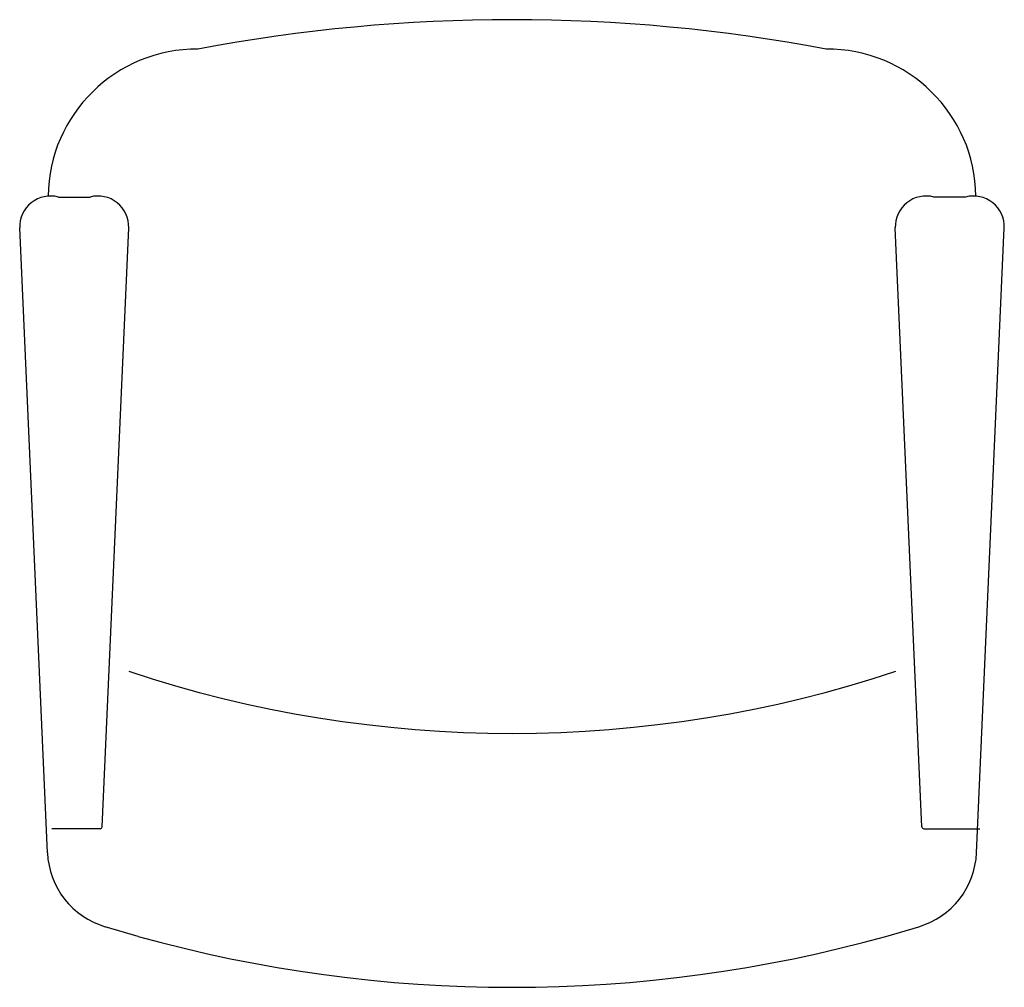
# Model space of a CAD drawing. Extents: x 8.227 to 8.736, y 6.569 to 7.069.
import ezdxf

# ---------------------------------------------------------------- set-up
doc = ezdxf.new("R2010")
doc.units = 0
doc.header["$LTSCALE"] = 20
doc.header["$MEASUREMENT"] = 0
doc.layers.get('0').update_dxf_attribs({"linetype": 'CONTINUOUS'})

msp = doc.modelspace()

# ---------------------------------------------------------------- linework, layer by layer
for p, q in [((8.24704633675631, 6.976902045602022), (8.263431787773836, 6.976902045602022)), ((8.71556176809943, 6.976902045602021), (8.699176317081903, 6.976902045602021)), ((8.241415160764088, 6.638004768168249), (8.227087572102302, 6.960936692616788)), ((8.269660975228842, 6.651483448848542), (8.283390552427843, 6.960936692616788)), ((8.692947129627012, 6.651483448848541), (8.679217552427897, 6.960936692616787)), ((8.721192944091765, 6.638004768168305), (8.735520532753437, 6.960936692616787)), ((8.26862034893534, 6.650487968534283), (8.243670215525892, 6.650487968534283)), ((8.6939877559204, 6.650487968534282), (8.722829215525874, 6.650487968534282)), ((8.288292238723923, 6.594866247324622), (8.271262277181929, 6.599884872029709)), ((8.674315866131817, 6.594866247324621), (8.69134582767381, 6.599884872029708))]:
    msp.add_line(p, q)
for centre, radius, start, end in [((8.48130405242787, 6.195157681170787), 0.8733696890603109, 79.29948107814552, 100.7005189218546), ((8.318664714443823, 6.976395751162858), 0.07694616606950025, 89.6455791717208, 179.2842370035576), ((8.64394339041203, 6.976395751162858), 0.07694616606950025, 0.7157629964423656, 90.35442082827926), ((8.243044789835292, 6.961446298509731), 0.01596535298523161, 75.48464661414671, 181.8291626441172), ((8.267433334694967, 6.961446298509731), 0.01596535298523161, 358.1708373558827, 104.5153533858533), ((8.695174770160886, 6.961446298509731), 0.01596535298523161, 75.48464661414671, 181.8291626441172), ((8.719563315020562, 6.961446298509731), 0.01596535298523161, 358.1708373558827, 104.5153533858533), ((8.481416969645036, 7.326510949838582), 0.6267460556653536, 251.5812478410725, 288.4187521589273), ((8.26862034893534, 6.65152961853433), 0.00104165, 270.0000000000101, 357.4596120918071), ((8.6939877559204, 6.65152961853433), 0.00104165, 182.5403879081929, 269.9999999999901), ((8.283040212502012, 6.639851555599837), 0.041666, 182.5403879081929, 253.5800796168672), ((8.679567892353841, 6.639851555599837), 0.041666, 286.419920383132, 357.4596120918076), ((8.48130405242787, 7.289657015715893), 0.7211017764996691, 254.4747882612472, 285.5252117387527)]:
    msp.add_arc(centre, radius, start, end)

doc.saveas('drawing.dxf')
